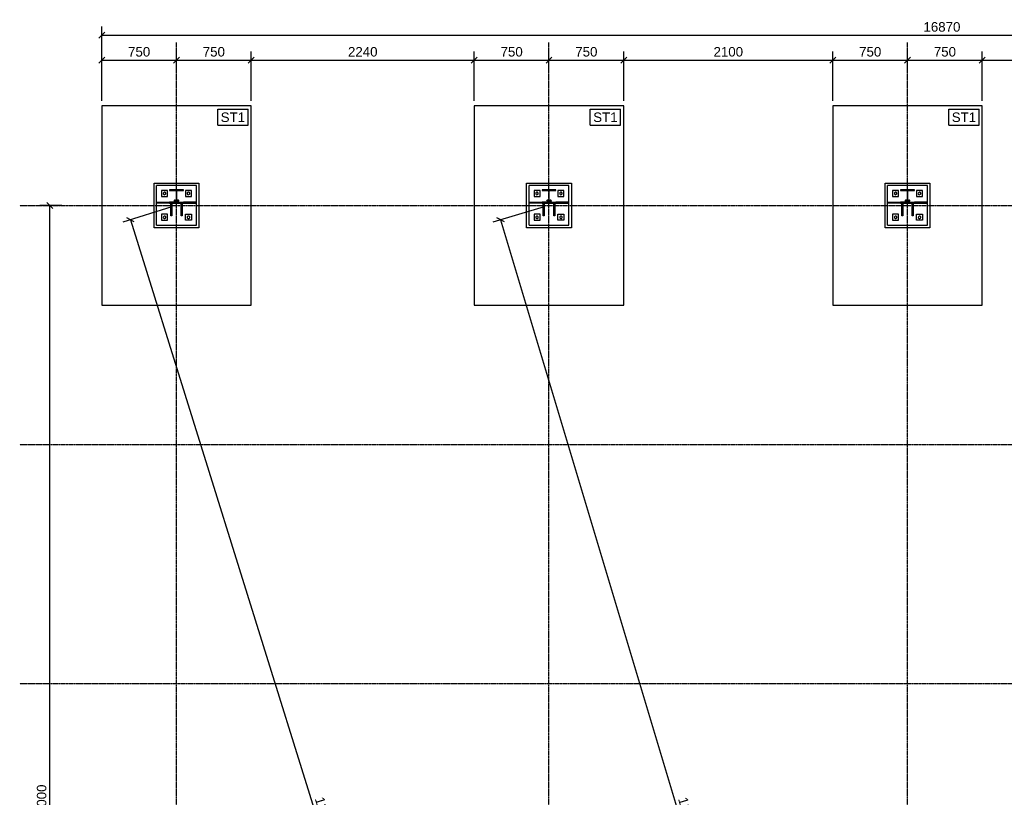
# Model space of a CAD drawing. Header units: millimetres. Extents: x -288865 to 11255, y 102926 to 380857.
# Tile 63 of 142: x -164342 to -154457, y 252815 to 260623. Entities that reach past the tile are written whole.
import ezdxf

# ---------------------------------------------------------------- set-up
doc = ezdxf.new("R2010")
doc.units = ezdxf.units.MM
doc.header["$MEASUREMENT"] = 0
doc.set_wipeout_variables(frame=1)
doc.linetypes.add('DXK_LINE_DOT3', pattern=[5.9187, 2.979, -0.9799, 0.9799, -0.9799])
for name, color, linetype in [('TS_INNE_OBIEKTY', 7, 'Continuous'), ('TS_LINIE_WIDOCZNE', 7, 'Continuous'), ('TS_OPISY', 7, 'Continuous'), ('TS_OPISY_LINIE', 7, 'Continuous'), ('TS_OPISY_RAMKA', 7, 'Continuous'), ('TS_WYMIARY', 7, 'Continuous'), ('TS_WYMIARY_TEKST', 7, 'Continuous'), ('TS_WYPELNIENIE', 7, 'Continuous')]:
    doc.layers.add(name, color=color, linetype=linetype)
doc.styles.add('ARIAL', font='arial.ttf')

# ---------------------------------------------------------------- blocks, each defined once
blk = doc.blocks.new('Part-66210877-1392 - 1303')
at = {"layer": 'TS_WYPELNIENIE', "linetype": 'Continuous'}
h = blk.add_hatch(dxfattribs=at)
h.set_pattern_fill('', color=256, scale=10, style=0, pattern_type=0)
h.set_pattern_definition([(45, (5670, 13157.335), (-22.4506, 22.4506), [])])
h.paths.add_polyline_path([(5810, 13157.3), (5670, 13157.3), (5670, 13148.8), (5737.2, 13148.8), (5737.2, 13032.8), (5670, 13032.8), (5670, 13024.3), (5810, 13024.3), (5810, 13032.8), (5742.8, 13032.8), (5742.8, 13148.8), (5810, 13148.8)])
at = {"layer": 'TS_INNE_OBIEKTY', "color": 253, "linetype": 'Continuous'}
for p, q in [((5810, 13157.3), (5670, 13157.3)), ((5670, 13157.3), (5670, 13148.8)), ((5670, 13148.8), (5737.2, 13148.8)), ((5737.2, 13148.8), (5737.2, 13032.8)), ((5742.8, 13032.8), (5742.8, 13148.8)), ((5742.8, 13148.8), (5810, 13148.8)), ((5810, 13148.8), (5810, 13157.3)), ((5737.2, 13032.8), (5670, 13032.8)), ((5670, 13032.8), (5670, 13024.3)), ((5670, 13024.3), (5810, 13024.3)), ((5742.8, 13032.8), (5810, 13032.8)), ((5810, 13024.3), (5810, 13032.8))]:
    blk.add_line(p, q, dxfattribs=at)
blk = doc.blocks.new('Part-66210877-1328 - 1303')
at = {"layer": 'TS_WYPELNIENIE', "linetype": 'Continuous'}
h = blk.add_hatch(dxfattribs=at)
h.set_pattern_fill('', color=256, scale=10, style=0, pattern_type=0)
h.set_pattern_definition([(45, (9270, 13157.335), (-22.4506, 22.4506), [])])
h.paths.add_polyline_path([(9410, 13157.3), (9270, 13157.3), (9270, 13148.8), (9337.2, 13148.8), (9337.2, 13032.8), (9270, 13032.8), (9270, 13024.3), (9410, 13024.3), (9410, 13032.8), (9342.8, 13032.8), (9342.8, 13148.8), (9410, 13148.8)])
at = {"layer": 'TS_INNE_OBIEKTY', "color": 253, "linetype": 'Continuous'}
for p, q in [((9410, 13157.3), (9270, 13157.3)), ((9270, 13157.3), (9270, 13148.8)), ((9270, 13148.8), (9337.2, 13148.8)), ((9337.2, 13148.8), (9337.2, 13032.8)), ((9342.8, 13032.8), (9342.8, 13148.8)), ((9342.8, 13148.8), (9410, 13148.8)), ((9410, 13148.8), (9410, 13157.3)), ((9337.2, 13032.8), (9270, 13032.8)), ((9270, 13032.8), (9270, 13024.3)), ((9270, 13024.3), (9410, 13024.3)), ((9342.8, 13032.8), (9410, 13032.8)), ((9410, 13024.3), (9410, 13032.8))]:
    blk.add_line(p, q, dxfattribs=at)
blk = doc.blocks.new('Part-66210877-1397 - 1303')
at = {"layer": 'TS_LINIE_WIDOCZNE', "color": 253, "linetype": 'Continuous'}
for p, q in [((5650, 13150.68), (5590, 13150.68)), ((5590, 13150.68), (5590, 13090.68)), ((5650, 13090.68), (5650, 13150.68)), ((5590, 13090.68), (5650, 13090.68))]:
    blk.add_line(p, q, dxfattribs=at)
blk = doc.blocks.new('Part-66210877-1398 - 1303')
at = {"layer": 'TS_LINIE_WIDOCZNE', "color": 253, "linetype": 'Continuous'}
for p, q in [((5650, 12910.68), (5590, 12910.68)), ((5590, 12910.68), (5590, 12850.68)), ((5650, 12850.68), (5650, 12910.68)), ((5590, 12850.68), (5650, 12850.68))]:
    blk.add_line(p, q, dxfattribs=at)
blk = doc.blocks.new('Part-66210877-1399 - 1303')
at = {"layer": 'TS_LINIE_WIDOCZNE', "color": 253, "linetype": 'Continuous'}
for p, q in [((5830, 12850.68), (5830, 12910.68)), ((5830, 12910.68), (5890, 12910.68)), ((5890, 12910.68), (5890, 12850.68)), ((5890, 12850.68), (5830, 12850.68))]:
    blk.add_line(p, q, dxfattribs=at)
blk = doc.blocks.new('Part-66210877-1400 - 1303')
at = {"layer": 'TS_LINIE_WIDOCZNE', "color": 253, "linetype": 'Continuous'}
for p, q in [((5830, 13150.68), (5830, 13090.68)), ((5890, 13150.68), (5830, 13150.68)), ((5890, 13090.68), (5890, 13150.68)), ((5830, 13090.68), (5890, 13090.68))]:
    blk.add_line(p, q, dxfattribs=at)
blk = doc.blocks.new('Part-66210877-1346 - 1303')
at = {"layer": 'TS_WYPELNIENIE', "linetype": 'Continuous'}
h = blk.add_hatch(dxfattribs=at)
h.set_pattern_fill('', color=256, scale=10, style=0, pattern_type=0)
h.set_pattern_definition([(45, (9410, 13032.835), (-22.451, 22.451), [])])
h.paths.add_polyline_path([(9540, 13032.8), (9410, 13032.8), (9410, 13022.8), (9540, 13022.8)])
at = {"layer": 'TS_INNE_OBIEKTY', "color": 253, "linetype": 'Continuous'}
for p, q in [((9540, 13032.8), (9410, 13032.8)), ((9410, 13032.8), (9410, 13022.8)), ((9410, 13022.8), (9540, 13022.8)), ((9540, 13022.8), (9540, 13032.8))]:
    blk.add_line(p, q, dxfattribs=at)
blk = doc.blocks.new('Part-66210877-1347 - 1303')
at = {"layer": 'TS_WYPELNIENIE', "linetype": 'Continuous'}
h = blk.add_hatch(dxfattribs=at)
h.set_pattern_fill('', color=256, scale=10, style=0, pattern_type=0)
h.set_pattern_definition([(45, (9140.005, 13032.835), (-22.451, 22.451), [])])
h.paths.add_polyline_path([(9270, 13032.8), (9140, 13032.8), (9140, 13022.8), (9270, 13022.8)])
at = {"layer": 'TS_INNE_OBIEKTY', "color": 253, "linetype": 'Continuous'}
for p, q in [((9140, 13032.8), (9270, 13032.8)), ((9140, 13022.8), (9140, 13032.8)), ((9270, 13022.8), (9140, 13022.8)), ((9270, 13032.8), (9270, 13022.8))]:
    blk.add_line(p, q, dxfattribs=at)
blk = doc.blocks.new('Part-66210877-1348 - 1303')
at = {"layer": 'TS_WYPELNIENIE', "linetype": 'Continuous'}
h = blk.add_hatch(dxfattribs=at)
h.set_pattern_fill('', color=256, scale=10, style=0, pattern_type=0)
h.set_pattern_definition([(45, (9387.5, 13024.335), (-22.451, 22.451), [])])
h.paths.add_polyline_path([(9397.5, 13024.3), (9387.5, 13024.3), (9387.5, 12894.3), (9397.5, 12894.3)])
at = {"layer": 'TS_INNE_OBIEKTY', "color": 253, "linetype": 'Continuous'}
for p, q in [((9387.5, 12894.3), (9387.5, 13024.3)), ((9387.5, 13024.3), (9397.5, 13024.3)), ((9397.5, 13024.3), (9397.5, 12894.3)), ((9397.5, 12894.3), (9387.5, 12894.3))]:
    blk.add_line(p, q, dxfattribs=at)
blk = doc.blocks.new('Part-66210877-1349 - 1303')
at = {"layer": 'TS_WYPELNIENIE', "linetype": 'Continuous'}
h = blk.add_hatch(dxfattribs=at)
h.set_pattern_fill('', color=256, scale=10, style=0, pattern_type=0)
h.set_pattern_definition([(45, (9282.5, 13024.335), (-22.451, 22.451), [])])
h.paths.add_polyline_path([(9292.5, 13024.3), (9282.5, 13024.3), (9282.5, 12894.3), (9292.5, 12894.3)])
at = {"layer": 'TS_INNE_OBIEKTY', "color": 253, "linetype": 'Continuous'}
for p, q in [((9282.5, 12894.3), (9282.5, 13024.3)), ((9282.5, 13024.3), (9292.5, 13024.3)), ((9292.5, 13024.3), (9292.5, 12894.3)), ((9292.5, 12894.3), (9282.5, 12894.3))]:
    blk.add_line(p, q, dxfattribs=at)
blk = doc.blocks.new('Part-66210877-1350 - 1303')
at = {"layer": 'TS_WYPELNIENIE', "linetype": 'Continuous'}
h = blk.add_hatch(dxfattribs=at)
h.set_pattern_fill('', color=256, scale=10, style=0, pattern_type=0)
h.set_pattern_definition([(45, (1800.005, 13032.835), (-22.451, 22.451), [])])
h.paths.add_polyline_path([(1930, 13032.8), (1800, 13032.8), (1800, 13022.8), (1930, 13022.8)])
at = {"layer": 'TS_INNE_OBIEKTY', "color": 253, "linetype": 'Continuous'}
for p, q in [((1800, 13032.8), (1930, 13032.8)), ((1800, 13022.8), (1800, 13032.8)), ((1930, 13022.8), (1800, 13022.8)), ((1930, 13032.8), (1930, 13022.8))]:
    blk.add_line(p, q, dxfattribs=at)
blk = doc.blocks.new('Part-66210877-1351 - 1303')
at = {"layer": 'TS_WYPELNIENIE', "linetype": 'Continuous'}
h = blk.add_hatch(dxfattribs=at)
h.set_pattern_fill('', color=256, scale=10, style=0, pattern_type=0)
h.set_pattern_definition([(45, (2047.5, 13024.335), (-22.451, 22.451), [])])
h.paths.add_polyline_path([(2057.5, 13024.3), (2047.5, 13024.3), (2047.5, 12894.3), (2057.5, 12894.3)])
at = {"layer": 'TS_INNE_OBIEKTY', "color": 253, "linetype": 'Continuous'}
for p, q in [((2047.5, 12894.3), (2047.5, 13024.3)), ((2047.5, 13024.3), (2057.5, 13024.3)), ((2057.5, 13024.3), (2057.5, 12894.3)), ((2057.5, 12894.3), (2047.5, 12894.3))]:
    blk.add_line(p, q, dxfattribs=at)
blk = doc.blocks.new('Part-66210877-1352 - 1303')
at = {"layer": 'TS_WYPELNIENIE', "linetype": 'Continuous'}
h = blk.add_hatch(dxfattribs=at)
h.set_pattern_fill('', color=256, scale=10, style=0, pattern_type=0)
h.set_pattern_definition([(45, (1942.5, 13024.335), (-22.451, 22.451), [])])
h.paths.add_polyline_path([(1952.5, 13024.3), (1942.5, 13024.3), (1942.5, 12894.3), (1952.5, 12894.3)])
at = {"layer": 'TS_INNE_OBIEKTY', "color": 253, "linetype": 'Continuous'}
for p, q in [((1942.5, 12894.3), (1942.5, 13024.3)), ((1942.5, 13024.3), (1952.5, 13024.3)), ((1952.5, 13024.3), (1952.5, 12894.3)), ((1952.5, 12894.3), (1942.5, 12894.3))]:
    blk.add_line(p, q, dxfattribs=at)
blk = doc.blocks.new('Part-66210877-1355 - 1303')
at = {"layer": 'TS_LINIE_WIDOCZNE', "color": 253, "linetype": 'Continuous'}
for p, q in [((9540, 13200.7), (9140, 13200.7)), ((9140, 13032.8), (9140, 13200.7)), ((9540, 13032.8), (9540, 13200.7)), ((9140, 12800.7), (9140, 13022.8)), ((9540, 12800.7), (9540, 13022.8)), ((9140, 12800.7), (9540, 12800.7))]:
    blk.add_line(p, q, dxfattribs=at)
for centre, start, end in [((9324.2, 13045.8), 150, 330), ((9324.2, 13045.8), 330, 150), ((9355.8, 13045.8), 150, 330), ((9355.8, 13045.8), 330, 150)]:
    blk.add_arc(centre, 8, start, end, dxfattribs=at)
blk = doc.blocks.new('Part-66210877-1356 - 1303')
at = {"layer": 'TS_LINIE_WIDOCZNE', "color": 253, "linetype": 'Continuous'}
for p, q in [((2200, 13200.7), (1800, 13200.7)), ((1800, 13032.8), (1800, 13200.7)), ((2200, 13032.8), (2200, 13200.7)), ((1800, 12800.7), (1800, 13022.8)), ((2200, 12800.7), (2200, 13022.8)), ((1800, 12800.7), (2200, 12800.7))]:
    blk.add_line(p, q, dxfattribs=at)
for centre, start, end in [((1984.2, 13045.8), 150, 330), ((1984.2, 13045.8), 330, 150), ((2015.8, 13045.8), 150, 330), ((2015.8, 13045.8), 330, 150)]:
    blk.add_arc(centre, 8, start, end, dxfattribs=at)
blk = doc.blocks.new('Part-66210877-1357 - 1303')
at = {"layer": 'TS_WYPELNIENIE', "linetype": 'Continuous'}
h = blk.add_hatch(dxfattribs=at)
h.set_pattern_fill('', color=256, scale=10, style=0, pattern_type=0)
h.set_pattern_definition([(45, (2070, 13032.835), (-22.451, 22.451), [])])
h.paths.add_polyline_path([(2200, 13032.8), (2070, 13032.8), (2070, 13022.8), (2200, 13022.8)])
at = {"layer": 'TS_INNE_OBIEKTY', "color": 253, "linetype": 'Continuous'}
for p, q in [((2200, 13032.8), (2070, 13032.8)), ((2070, 13032.8), (2070, 13022.8)), ((2070, 13022.8), (2200, 13022.8)), ((2200, 13022.8), (2200, 13032.8))]:
    blk.add_line(p, q, dxfattribs=at)
blk = doc.blocks.new('Bolt-66210877-1577 - 1303')
at = {"layer": 'TS_INNE_OBIEKTY', "color": 1, "linetype": 'Continuous'}
for start, end in [(18, 198), (18, 198), (198, 18), (198, 18)]:
    blk.add_arc((5860, 12880.68), 13, start, end, dxfattribs=at)
blk = doc.blocks.new('Part-66210877-1369 - 1303')
at = {"layer": 'TS_LINIE_WIDOCZNE', "color": 253, "linetype": 'Continuous'}
for p, q in [((9250, 12910.68), (9190, 12910.68)), ((9190, 12910.68), (9190, 12850.68)), ((9250, 12850.68), (9250, 12910.68)), ((9190, 12850.68), (9250, 12850.68))]:
    blk.add_line(p, q, dxfattribs=at)
blk = doc.blocks.new('Part-66210877-1370 - 1303')
at = {"layer": 'TS_LINIE_WIDOCZNE', "color": 253, "linetype": 'Continuous'}
for p, q in [((9430, 12850.68), (9430, 12910.68)), ((9430, 12910.68), (9490, 12910.68)), ((9490, 12910.68), (9490, 12850.68)), ((9490, 12850.68), (9430, 12850.68))]:
    blk.add_line(p, q, dxfattribs=at)
blk = doc.blocks.new('Part-66210877-1371 - 1303')
at = {"layer": 'TS_LINIE_WIDOCZNE', "color": 253, "linetype": 'Continuous'}
for p, q in [((9430, 13150.68), (9430, 13090.68)), ((9490, 13150.68), (9430, 13150.68)), ((9490, 13090.68), (9490, 13150.68)), ((9430, 13090.68), (9490, 13090.68))]:
    blk.add_line(p, q, dxfattribs=at)
blk = doc.blocks.new('Part-66210877-1373 - 1303')
at = {"layer": 'TS_LINIE_WIDOCZNE', "color": 253, "linetype": 'Continuous'}
for p, q in [((9190, 13150.68), (9190, 13090.68)), ((9250, 13150.68), (9190, 13150.68)), ((9250, 13090.68), (9250, 13150.68)), ((9190, 13090.68), (9250, 13090.68))]:
    blk.add_line(p, q, dxfattribs=at)
blk = doc.blocks.new('Part-66210877-1383 - 1303')
at = {"layer": 'TS_LINIE_WIDOCZNE', "color": 1, "linetype": 'Continuous'}
for p, q in [((9115, 12775), (9115, 13225)), ((9115, 13225), (9565, 13225)), ((9565, 13225), (9565, 12775)), ((9565, 12775), (9115, 12775))]:
    blk.add_line(p, q, dxfattribs=at)
blk = doc.blocks.new('Part-66210877-1384 - 1303')
at = {"layer": 'TS_LINIE_WIDOCZNE', "color": 1, "linetype": 'Continuous'}
for p, q in [((10090, 14000), (8590, 14000)), ((8590, 14000), (8590, 12000)), ((10090, 12000), (10090, 14000)), ((8590, 12000), (10090, 12000))]:
    blk.add_line(p, q, dxfattribs=at)
blk = doc.blocks.new('GridLine-66210877-1688 - 1303')
at = {"layer": 'TS_INNE_OBIEKTY', "color": 4, "linetype": 'DXK_LINE_DOT3'}
blk.add_line((425.7, 13000), (18976.5, 13000), dxfattribs=at)
blk = doc.blocks.new('Part-66210877-1385 - 1303')
at = {"layer": 'TS_LINIE_WIDOCZNE', "color": 1, "linetype": 'Continuous'}
for p, q in [((5515, 12775), (5515, 13225)), ((5515, 13225), (5965, 13225)), ((5965, 13225), (5965, 12775)), ((5965, 12775), (5515, 12775))]:
    blk.add_line(p, q, dxfattribs=at)
blk = doc.blocks.new('Part-66210877-1386 - 1303')
at = {"layer": 'TS_LINIE_WIDOCZNE', "color": 1, "linetype": 'Continuous'}
for p, q in [((6490, 14000), (4990, 14000)), ((4990, 14000), (4990, 12000)), ((6490, 12000), (6490, 14000)), ((4990, 12000), (6490, 12000))]:
    blk.add_line(p, q, dxfattribs=at)
blk = doc.blocks.new('Part-66210877-1387 - 1303')
at = {"layer": 'TS_LINIE_WIDOCZNE', "color": 1, "linetype": 'Continuous'}
for p, q in [((1775, 12775), (1775, 13225)), ((1775, 13225), (2225, 13225)), ((2225, 13225), (2225, 12775)), ((2225, 12775), (1775, 12775))]:
    blk.add_line(p, q, dxfattribs=at)
blk = doc.blocks.new('Part-66210877-1388 - 1303')
at = {"layer": 'TS_LINIE_WIDOCZNE', "color": 1, "linetype": 'Continuous'}
for p, q in [((2750, 14000), (1250, 14000)), ((1250, 14000), (1250, 12000)), ((2750, 12000), (2750, 14000)), ((1250, 12000), (2750, 12000))]:
    blk.add_line(p, q, dxfattribs=at)
blk = doc.blocks.new('Part-66210877-1424 - 1303')
at = {"layer": 'TS_WYPELNIENIE', "linetype": 'Continuous'}
h = blk.add_hatch(dxfattribs=at)
h.set_pattern_fill('', color=256, scale=10, style=0, pattern_type=0)
h.set_pattern_definition([(45, (5787.5, 13024.335), (-22.451, 22.451), [])])
h.paths.add_polyline_path([(5797.5, 13024.3), (5787.5, 13024.3), (5787.5, 12894.3), (5797.5, 12894.3)])
at = {"layer": 'TS_INNE_OBIEKTY', "color": 253, "linetype": 'Continuous'}
for p, q in [((5787.5, 12894.3), (5787.5, 13024.3)), ((5787.5, 13024.3), (5797.5, 13024.3)), ((5797.5, 13024.3), (5797.5, 12894.3)), ((5797.5, 12894.3), (5787.5, 12894.3))]:
    blk.add_line(p, q, dxfattribs=at)
blk = doc.blocks.new('Part-66210877-1425 - 1303')
at = {"layer": 'TS_WYPELNIENIE', "linetype": 'Continuous'}
h = blk.add_hatch(dxfattribs=at)
h.set_pattern_fill('', color=256, scale=10, style=0, pattern_type=0)
h.set_pattern_definition([(45, (5682.5, 13024.335), (-22.451, 22.451), [])])
h.paths.add_polyline_path([(5692.5, 13024.3), (5682.5, 13024.3), (5682.5, 12894.3), (5692.5, 12894.3)])
at = {"layer": 'TS_INNE_OBIEKTY', "color": 253, "linetype": 'Continuous'}
for p, q in [((5682.5, 12894.3), (5682.5, 13024.3)), ((5682.5, 13024.3), (5692.5, 13024.3)), ((5692.5, 13024.3), (5692.5, 12894.3)), ((5692.5, 12894.3), (5682.5, 12894.3))]:
    blk.add_line(p, q, dxfattribs=at)
blk = doc.blocks.new('Part-66210877-1429 - 1303')
at = {"layer": 'TS_LINIE_WIDOCZNE', "color": 253, "linetype": 'Continuous'}
for p, q in [((5940, 13200.7), (5540, 13200.7)), ((5540, 13032.3), (5540, 13200.7)), ((5940, 13032.8), (5940, 13200.7)), ((5540, 12800.7), (5540, 13022.3)), ((5940, 12800.7), (5940, 13022.8)), ((5540, 12800.7), (5940, 12800.7))]:
    blk.add_line(p, q, dxfattribs=at)
for centre, start, end in [((5724.3, 13045.8), 150, 330), ((5724.3, 13045.8), 330, 150), ((5755.8, 13045.8), 150, 330), ((5755.8, 13045.8), 330, 150)]:
    blk.add_arc(centre, 8, start, end, dxfattribs=at)
blk = doc.blocks.new('Part-66210877-1435 - 1303')
at = {"layer": 'TS_WYPELNIENIE', "linetype": 'Continuous'}
h = blk.add_hatch(dxfattribs=at)
h.set_pattern_fill('', color=256, scale=10, style=0, pattern_type=0)
h.set_pattern_definition([(45, (5540.005, 13032.27), (-22.451, 22.451), [])])
h.paths.add_polyline_path([(5670, 13032.3), (5540, 13032.3), (5540, 13022.3), (5670, 13022.3)])
at = {"layer": 'TS_INNE_OBIEKTY', "color": 253, "linetype": 'Continuous'}
for p, q in [((5540, 13032.3), (5670, 13032.3)), ((5540, 13022.3), (5540, 13032.3)), ((5670, 13022.3), (5540, 13022.3)), ((5670, 13032.3), (5670, 13022.3))]:
    blk.add_line(p, q, dxfattribs=at)
blk = doc.blocks.new('Part-66210877-1459 - 1303')
at = {"layer": 'TS_LINIE_WIDOCZNE', "color": 253, "linetype": 'Continuous'}
for p, q in [((1910, 13150.68), (1850, 13150.68)), ((1850, 13150.68), (1850, 13090.68)), ((1910, 13090.68), (1910, 13150.68)), ((1850, 13090.68), (1910, 13090.68))]:
    blk.add_line(p, q, dxfattribs=at)
blk = doc.blocks.new('Part-66210877-1460 - 1303')
at = {"layer": 'TS_LINIE_WIDOCZNE', "color": 253, "linetype": 'Continuous'}
for p, q in [((1910, 12910.68), (1850, 12910.68)), ((1850, 12910.68), (1850, 12850.68)), ((1910, 12850.68), (1910, 12910.68)), ((1850, 12850.68), (1910, 12850.68))]:
    blk.add_line(p, q, dxfattribs=at)
blk = doc.blocks.new('Part-66210877-1461 - 1303')
at = {"layer": 'TS_LINIE_WIDOCZNE', "color": 253, "linetype": 'Continuous'}
for p, q in [((2090, 12850.68), (2090, 12910.68)), ((2090, 12910.68), (2150, 12910.68)), ((2150, 12910.68), (2150, 12850.68)), ((2150, 12850.68), (2090, 12850.68))]:
    blk.add_line(p, q, dxfattribs=at)
blk = doc.blocks.new('Bolt-66210877-1579 - 1303')
at = {"layer": 'TS_INNE_OBIEKTY', "color": 1, "linetype": 'Continuous'}
for start, end in [(18, 198), (18, 198), (198, 18), (198, 18)]:
    blk.add_arc((2120, 13120.68), 13, start, end, dxfattribs=at)
blk = doc.blocks.new('Part-66210877-1462 - 1303')
at = {"layer": 'TS_LINIE_WIDOCZNE', "color": 253, "linetype": 'Continuous'}
for p, q in [((2090, 13150.68), (2090, 13090.68)), ((2150, 13150.68), (2090, 13150.68)), ((2150, 13090.68), (2150, 13150.68)), ((2090, 13090.68), (2150, 13090.68))]:
    blk.add_line(p, q, dxfattribs=at)
blk = doc.blocks.new('Part-66210877-1483 - 1303')
at = {"layer": 'TS_WYPELNIENIE', "linetype": 'Continuous'}
h = blk.add_hatch(dxfattribs=at)
h.set_pattern_fill('', color=256, scale=10, style=0, pattern_type=0)
h.set_pattern_definition([(45, (5810, 13032.835), (-22.451, 22.451), [])])
h.paths.add_polyline_path([(5940, 13032.8), (5810, 13032.8), (5810, 13022.8), (5940, 13022.8)])
at = {"layer": 'TS_INNE_OBIEKTY', "color": 253, "linetype": 'Continuous'}
for p, q in [((5940, 13032.8), (5810, 13032.8)), ((5810, 13032.8), (5810, 13022.8)), ((5810, 13022.8), (5940, 13022.8)), ((5940, 13022.8), (5940, 13032.8))]:
    blk.add_line(p, q, dxfattribs=at)
blk = doc.blocks.new('Part-66210877-1495 - 1303')
at = {"layer": 'TS_WYPELNIENIE', "linetype": 'Continuous'}
h = blk.add_hatch(dxfattribs=at)
h.set_pattern_fill('', color=256, scale=10, style=0, pattern_type=0)
h.set_pattern_definition([(45, (1930, 13157.335), (-22.4506, 22.4506), [])])
h.paths.add_polyline_path([(2070, 13157.3), (1930, 13157.3), (1930, 13148.8), (1997.2, 13148.8), (1997.2, 13032.8), (1930, 13032.8), (1930, 13024.3), (2070, 13024.3), (2070, 13032.8), (2002.8, 13032.8), (2002.8, 13148.8), (2070, 13148.8)])
at = {"layer": 'TS_INNE_OBIEKTY', "color": 253, "linetype": 'Continuous'}
for p, q in [((2070, 13157.3), (1930, 13157.3)), ((1930, 13157.3), (1930, 13148.8)), ((1930, 13148.8), (1997.2, 13148.8)), ((1997.2, 13148.8), (1997.2, 13032.8)), ((2002.8, 13032.8), (2002.8, 13148.8)), ((2002.8, 13148.8), (2070, 13148.8)), ((2070, 13148.8), (2070, 13157.3)), ((1997.2, 13032.8), (1930, 13032.8)), ((1930, 13032.8), (1930, 13024.3)), ((1930, 13024.3), (2070, 13024.3)), ((2002.8, 13032.8), (2070, 13032.8)), ((2070, 13024.3), (2070, 13032.8))]:
    blk.add_line(p, q, dxfattribs=at)
blk = doc.blocks.new('Bolt-66210877-1571 - 1303')
at = {"layer": 'TS_INNE_OBIEKTY', "color": 1, "linetype": 'Continuous'}
for start, end in [(18, 198), (18, 198), (198, 18), (198, 18)]:
    blk.add_arc((9460, 13120.68), 13, start, end, dxfattribs=at)
blk = doc.blocks.new('Bolt-66210877-1572 - 1303')
at = {"layer": 'TS_INNE_OBIEKTY', "color": 1, "linetype": 'Continuous'}
for start, end in [(18, 198), (18, 198), (198, 18), (198, 18)]:
    blk.add_arc((9220, 12880.68), 13, start, end, dxfattribs=at)
blk = doc.blocks.new('Bolt-66210877-1573 - 1303')
at = {"layer": 'TS_INNE_OBIEKTY', "color": 1, "linetype": 'Continuous'}
for start, end in [(18, 198), (18, 198), (198, 18), (198, 18)]:
    blk.add_arc((9460, 12880.68), 13, start, end, dxfattribs=at)
blk = doc.blocks.new('Bolt-66210877-1574 - 1303')
at = {"layer": 'TS_INNE_OBIEKTY', "color": 1, "linetype": 'Continuous'}
for start, end in [(18, 198), (18, 198), (198, 18), (198, 18)]:
    blk.add_arc((5620, 13120.68), 13, start, end, dxfattribs=at)
blk = doc.blocks.new('Bolt-66210877-1575 - 1303')
at = {"layer": 'TS_INNE_OBIEKTY', "color": 1, "linetype": 'Continuous'}
for start, end in [(18, 198), (18, 198), (198, 18), (198, 18)]:
    blk.add_arc((5860, 13120.68), 13, start, end, dxfattribs=at)
blk = doc.blocks.new('Bolt-66210877-1576 - 1303')
at = {"layer": 'TS_INNE_OBIEKTY', "color": 1, "linetype": 'Continuous'}
for start, end in [(18, 198), (18, 198), (198, 18), (198, 18)]:
    blk.add_arc((5620, 12880.68), 13, start, end, dxfattribs=at)
blk = doc.blocks.new('Bolt-66210877-1578 - 1303')
at = {"layer": 'TS_INNE_OBIEKTY', "color": 1, "linetype": 'Continuous'}
for start, end in [(18, 198), (18, 198), (198, 18), (198, 18)]:
    blk.add_arc((1880, 13120.68), 13, start, end, dxfattribs=at)
blk = doc.blocks.new('Bolt-66210877-1580 - 1303')
at = {"layer": 'TS_INNE_OBIEKTY', "color": 1, "linetype": 'Continuous'}
for start, end in [(18, 198), (18, 198), (198, 18), (198, 18)]:
    blk.add_arc((1880, 12880.68), 13, start, end, dxfattribs=at)
blk = doc.blocks.new('Bolt-66210877-1581 - 1303')
at = {"layer": 'TS_INNE_OBIEKTY', "color": 1, "linetype": 'Continuous'}
for start, end in [(18, 198), (18, 198), (198, 18), (198, 18)]:
    blk.add_arc((2120, 12880.68), 13, start, end, dxfattribs=at)
blk = doc.blocks.new('Bolt-66210877-1582 - 1303')
at = {"layer": 'TS_INNE_OBIEKTY', "color": 1, "linetype": 'Continuous'}
for start, end in [(18, 198), (18, 198), (198, 18), (198, 18)]:
    blk.add_arc((9220, 13120.68), 13, start, end, dxfattribs=at)
blk = doc.blocks.new('GridLine-66210877-1678 - 1303')
at = {"layer": 'TS_INNE_OBIEKTY', "color": 4, "linetype": 'DXK_LINE_DOT3'}
blk.add_line((2000, -500), (2000, 14634.8), dxfattribs=at)
at = {"layer": 'TS_INNE_OBIEKTY', "color": 4, "linetype": 'Continuous'}
for p, q in [((1808.6, -500), (2191.4, -500)), ((1808.6, -750), (2191.4, -750))]:
    blk.add_line(p, q, dxfattribs=at)
for centre, start, end in [((1808.6, -625), 90, 270), ((2191.4, -625), 270, 90)]:
    blk.add_arc(centre, 125, start, end, dxfattribs=at)
at = {"layer": 'TS_INNE_OBIEKTY', "color": 2, "linetype": 'Continuous', "style": 'ARIAL'}
blk.add_text('1', height=143.3, dxfattribs=at).set_placement((1858.6, -700))
blk = doc.blocks.new('GridLine-66210877-1679 - 1303')
at = {"layer": 'TS_INNE_OBIEKTY', "color": 4, "linetype": 'DXK_LINE_DOT3'}
blk.add_line((5740, -500), (5740, 14634.8), dxfattribs=at)
at = {"layer": 'TS_INNE_OBIEKTY', "color": 4, "linetype": 'Continuous'}
for p, q in [((5567.8, -500), (5912.2, -500)), ((5567.8, -750), (5912.2, -750))]:
    blk.add_line(p, q, dxfattribs=at)
for centre, start, end in [((5567.8, -625), 90, 270), ((5912.2, -625), 270, 90)]:
    blk.add_arc(centre, 125, start, end, dxfattribs=at)
at = {"layer": 'TS_INNE_OBIEKTY', "color": 2, "linetype": 'Continuous', "style": 'ARIAL'}
blk.add_text('2', height=143.3, dxfattribs=at).set_placement((5617.8, -700))
blk = doc.blocks.new('GridLine-66210877-1680 - 1303')
at = {"layer": 'TS_INNE_OBIEKTY', "color": 4, "linetype": 'DXK_LINE_DOT3'}
blk.add_line((9340, -500), (9340, 14634.8), dxfattribs=at)
at = {"layer": 'TS_INNE_OBIEKTY', "color": 4, "linetype": 'Continuous'}
for p, q in [((9167.8, -500), (9512.2, -500)), ((9167.8, -750), (9512.2, -750))]:
    blk.add_line(p, q, dxfattribs=at)
for centre, start, end in [((9167.8, -625), 90, 270), ((9512.2, -625), 270, 90)]:
    blk.add_arc(centre, 125, start, end, dxfattribs=at)
at = {"layer": 'TS_INNE_OBIEKTY', "color": 2, "linetype": 'Continuous', "style": 'ARIAL'}
blk.add_text('3', height=143.3, dxfattribs=at).set_placement((9217.8, -700))
blk = doc.blocks.new('GridLine-66210877-1686 - 1303')
at = {"layer": 'TS_INNE_OBIEKTY', "color": 4, "linetype": 'DXK_LINE_DOT3'}
blk.add_line((425.7, 8200), (18976.5, 8200), dxfattribs=at)
blk = doc.blocks.new('GridLine-66210877-1687 - 1303')
at = {"layer": 'TS_INNE_OBIEKTY', "color": 4, "linetype": 'DXK_LINE_DOT3'}
blk.add_line((425.7, 10600), (18976.5, 10600), dxfattribs=at)
blk = doc.blocks.new('StraightDimension-66210877-2857 - 1303')
at = {"layer": 'TS_WYMIARY', "color": 174, "linetype": 'Continuous'}
for p, q in [((1952.3, 12985.1), (1462.8, 12832.6)), ((1576.7, 12836.7), (1501.6, 12876.1)), ((1539.2, 12856.4), (5279.2, 856.4)), ((5692.3, 985.1), (5202.8, 832.6)), ((5241.6, 876.1), (5316.7, 836.7))]:
    blk.add_line(p, q, dxfattribs=at)
at = {"color": 0}
blk.add_wipeout([(3484.6, 6664.8), (3618.2, 6706.5), (3496.1, 7098.5), (3362.4, 7056.8)], dxfattribs=at).dxf.layer = 'TS_WYMIARY'
at = {"layer": 'TS_WYMIARY_TEKST', "color": 96, "style": 'ARIAL'}
blk.add_text('12569', height=95.51, rotation=-72.69116, dxfattribs=at).set_placement((3387.4, 7043.7))
blk = doc.blocks.new('StraightDimension-66210877-2850 - 1303')
at = {"layer": 'TS_WYMIARY', "color": 174, "linetype": 'Continuous'}
for p, q in [((2750, 14050.7), (2750, 14544.8)), ((4990, 14050.7), (4990, 14544.8)), ((2780, 14489.8), (2720, 14429.8)), ((2750, 14459.8), (4990, 14459.8)), ((4960, 14429.8), (5020, 14489.8))]:
    blk.add_line(p, q, dxfattribs=at)
at = {"color": 0}
blk.add_wipeout([(4038.2, 14474.8), (4038.2, 14614.8), (3701.8, 14614.8), (3701.8, 14474.8)], dxfattribs=at).dxf.layer = 'TS_WYMIARY'
at = {"layer": 'TS_WYMIARY_TEKST', "color": 96, "style": 'ARIAL'}
blk.add_text('2240', height=95.51, dxfattribs=at).set_placement((3721.8, 14494.8))
blk = doc.blocks.new('StraightDimension-66210877-2846 - 1303')
at = {"layer": 'TS_WYMIARY', "color": 174, "linetype": 'Continuous'}
for p, q in [((8590, 14050.7), (8590, 14544.8)), ((9340, 14339.8), (9340, 14559.8)), ((8620, 14489.8), (8560, 14429.8)), ((8590, 14459.8), (9340, 14459.8)), ((9310, 14429.8), (9370, 14489.8))]:
    blk.add_line(p, q, dxfattribs=at)
at = {"color": 0}
blk.add_wipeout([(9096.2, 14474.8), (9096.2, 14614.8), (8833.8, 14614.8), (8833.8, 14474.8)], dxfattribs=at).dxf.layer = 'TS_WYMIARY'
at = {"layer": 'TS_WYMIARY_TEKST', "color": 96, "style": 'ARIAL'}
blk.add_text('750', height=95.51, dxfattribs=at).set_placement((8853.8, 14494.8))
blk = doc.blocks.new('StraightDimension-66210877-2844 - 1303')
at = {"layer": 'TS_WYMIARY', "color": 174, "linetype": 'Continuous'}
for p, q in [((10090, 14050.7), (10090, 14544.8)), ((12190, 14050.7), (12190, 14544.8)), ((10120, 14489.8), (10060, 14429.8)), ((10090, 14459.8), (12190, 14459.8)), ((12160, 14429.8), (12220, 14489.8))]:
    blk.add_line(p, q, dxfattribs=at)
at = {"color": 0}
blk.add_wipeout([(11308.2, 14474.8), (11308.2, 14614.8), (10971.8, 14614.8), (10971.8, 14474.8)], dxfattribs=at).dxf.layer = 'TS_WYMIARY'
at = {"layer": 'TS_WYMIARY_TEKST', "color": 96, "style": 'ARIAL'}
blk.add_text('2100', height=95.51, dxfattribs=at).set_placement((10991.8, 14494.8))
blk = doc.blocks.new('StraightDimension-66210877-2845 - 1303')
at = {"layer": 'TS_WYMIARY', "color": 174, "linetype": 'Continuous'}
for p, q in [((9340, 14339.8), (9340, 14559.8)), ((10090, 14050.7), (10090, 14544.8)), ((9370, 14489.8), (9310, 14429.8)), ((9340, 14459.8), (10090, 14459.8)), ((10060, 14429.8), (10120, 14489.8))]:
    blk.add_line(p, q, dxfattribs=at)
at = {"color": 0}
blk.add_wipeout([(9846.2, 14474.8), (9846.2, 14614.8), (9583.8, 14614.8), (9583.8, 14474.8)], dxfattribs=at).dxf.layer = 'TS_WYMIARY'
at = {"layer": 'TS_WYMIARY_TEKST', "color": 96, "style": 'ARIAL'}
blk.add_text('750', height=95.51, dxfattribs=at).set_placement((9603.8, 14494.8))
blk = doc.blocks.new('StraightDimension-66210877-2847 - 1303')
at = {"layer": 'TS_WYMIARY', "color": 174, "linetype": 'Continuous'}
for p, q in [((6490, 14050.7), (6490, 14544.8)), ((8590, 14050.7), (8590, 14544.8)), ((6520, 14489.8), (6460, 14429.8)), ((6490, 14459.8), (8590, 14459.8)), ((8560, 14429.8), (8620, 14489.8))]:
    blk.add_line(p, q, dxfattribs=at)
at = {"color": 0}
blk.add_wipeout([(7708.2, 14474.8), (7708.2, 14614.8), (7371.8, 14614.8), (7371.8, 14474.8)], dxfattribs=at).dxf.layer = 'TS_WYMIARY'
at = {"layer": 'TS_WYMIARY_TEKST', "color": 96, "style": 'ARIAL'}
blk.add_text('2100', height=95.51, dxfattribs=at).set_placement((7391.8, 14494.8))
blk = doc.blocks.new('StraightDimension-66210877-2848 - 1303')
at = {"layer": 'TS_WYMIARY', "color": 174, "linetype": 'Continuous'}
for p, q in [((5740, 14339.8), (5740, 14559.8)), ((6490, 14050.7), (6490, 14544.8)), ((5770, 14489.8), (5710, 14429.8)), ((5740, 14459.8), (6490, 14459.8)), ((6460, 14429.8), (6520, 14489.8))]:
    blk.add_line(p, q, dxfattribs=at)
at = {"color": 0}
blk.add_wipeout([(6246.2, 14474.8), (6246.2, 14614.8), (5983.8, 14614.8), (5983.8, 14474.8)], dxfattribs=at).dxf.layer = 'TS_WYMIARY'
at = {"layer": 'TS_WYMIARY_TEKST', "color": 96, "style": 'ARIAL'}
blk.add_text('750', height=95.51, dxfattribs=at).set_placement((6003.8, 14494.8))
blk = doc.blocks.new('StraightDimension-66210877-2849 - 1303')
at = {"layer": 'TS_WYMIARY', "color": 174, "linetype": 'Continuous'}
for p, q in [((4990, 14050.7), (4990, 14544.8)), ((5740, 14339.8), (5740, 14559.8)), ((5020, 14489.8), (4960, 14429.8)), ((4990, 14459.8), (5740, 14459.8)), ((5710, 14429.8), (5770, 14489.8))]:
    blk.add_line(p, q, dxfattribs=at)
at = {"color": 0}
blk.add_wipeout([(5496.2, 14474.8), (5496.2, 14614.8), (5233.8, 14614.8), (5233.8, 14474.8)], dxfattribs=at).dxf.layer = 'TS_WYMIARY'
at = {"layer": 'TS_WYMIARY_TEKST', "color": 96, "style": 'ARIAL'}
blk.add_text('750', height=95.51, dxfattribs=at).set_placement((5253.8, 14494.8))
blk = doc.blocks.new('StraightDimension-66210877-2851 - 1303')
at = {"layer": 'TS_WYMIARY', "color": 174, "linetype": 'Continuous'}
for p, q in [((2000, 14339.8), (2000, 14559.8)), ((2750, 14050.7), (2750, 14544.8)), ((2030, 14489.8), (1970, 14429.8)), ((2000, 14459.8), (2750, 14459.8)), ((2720, 14429.8), (2780, 14489.8))]:
    blk.add_line(p, q, dxfattribs=at)
at = {"color": 0}
blk.add_wipeout([(2506.2, 14474.8), (2506.2, 14614.8), (2243.8, 14614.8), (2243.8, 14474.8)], dxfattribs=at).dxf.layer = 'TS_WYMIARY'
at = {"layer": 'TS_WYMIARY_TEKST', "color": 96, "style": 'ARIAL'}
blk.add_text('750', height=95.51, dxfattribs=at).set_placement((2263.8, 14494.8))
blk = doc.blocks.new('StraightDimension-66210877-2852 - 1303')
at = {"layer": 'TS_WYMIARY', "color": 174, "linetype": 'Continuous'}
for p, q in [((1250, 14050.7), (1250, 14544.8)), ((2000, 14339.8), (2000, 14559.8)), ((1280, 14489.8), (1220, 14429.8)), ((1250, 14459.8), (2000, 14459.8)), ((1970, 14429.8), (2030, 14489.8))]:
    blk.add_line(p, q, dxfattribs=at)
at = {"color": 0}
blk.add_wipeout([(1756.2, 14474.8), (1756.2, 14614.8), (1493.8, 14614.8), (1493.8, 14474.8)], dxfattribs=at).dxf.layer = 'TS_WYMIARY'
at = {"layer": 'TS_WYMIARY_TEKST', "color": 96, "style": 'ARIAL'}
blk.add_text('750', height=95.51, dxfattribs=at).set_placement((1513.8, 14494.8))
blk = doc.blocks.new('StraightDimension-66210877-2859 - 1303')
at = {"layer": 'TS_WYMIARY', "color": 174, "linetype": 'Continuous'}
for p, q in [((5692.1, 12985.6), (5177.7, 12831.3)), ((5291.7, 12834.2), (5217, 12874.4)), ((5254.4, 12854.3), (8854.4, 854.3)), ((9292.1, 985.6), (8777.7, 831.3)), ((8817, 874.4), (8891.7, 834.2))]:
    blk.add_line(p, q, dxfattribs=at)
at = {"color": 0}
blk.add_wipeout([(7127.7, 6662), (7261.8, 6702.2), (7143.8, 7095.5), (7009.7, 7055.3)], dxfattribs=at).dxf.layer = 'TS_WYMIARY'
at = {"layer": 'TS_WYMIARY_TEKST', "color": 96, "style": 'ARIAL'}
blk.add_text('12528', height=95.51, rotation=-73.29849, dxfattribs=at).set_placement((7034.7, 7041.9))
blk = doc.blocks.new('StraightDimension-66210877-2861 - 1303')
at = {"layer": 'TS_WYMIARY', "color": 174, "linetype": 'Continuous'}
for p, q in [((12987.9, 12985.6), (13498.3, 12832.5)), ((9821.7, 855.5), (13421.7, 12855.5)), ((13441.8, 12818.1), (13401.6, 12892.8)), ((9387.9, 985.6), (9898.3, 832.5)), ((9801.6, 892.8), (9841.8, 818.1))]:
    blk.add_line(p, q, dxfattribs=at)
at = {"color": 0}
blk.add_wipeout([(11666.3, 7056.4), (11532.2, 7096.7), (11414.2, 6703.4), (11548.3, 6663.2)], dxfattribs=at).dxf.layer = 'TS_WYMIARY'
at = {"layer": 'TS_WYMIARY_TEKST', "color": 96, "style": 'ARIAL'}
blk.add_text('12528', height=95.51, rotation=73.29849, dxfattribs=at).set_placement((11534.9, 6688.1))
blk = doc.blocks.new('StraightDimension-66210877-2872 - 1303')
at = {"layer": 'TS_WYMIARY', "color": 174, "linetype": 'Continuous'}
for p, q in [((848.2, 13000), (628.2, 13000)), ((758.2, 12970), (698.2, 13030)), ((728.2, 1000), (728.2, 13000)), ((848.2, 1000), (628.2, 1000)), ((698.2, 1030), (758.2, 970))]:
    blk.add_line(p, q, dxfattribs=at)
at = {"color": 0}
blk.add_wipeout([(713.2, 7205.3), (573.2, 7205.3), (573.2, 6794.7), (713.2, 6794.7)], dxfattribs=at).dxf.layer = 'TS_WYMIARY'
at = {"layer": 'TS_WYMIARY_TEKST', "color": 96, "style": 'ARIAL'}
blk.add_text('12000', height=95.51, rotation=90.00021, dxfattribs=at).set_placement((693.2, 6814.7))
blk = doc.blocks.new('StraightDimension-66210877-2889 - 1303')
at = {"layer": 'TS_WYMIARY', "color": 174, "linetype": 'Continuous'}
for p, q in [((1280, 14739.8), (1220, 14679.8)), ((1250, 14050), (1250, 14794.8)), ((1250, 14709.8), (18120, 14709.8))]:
    blk.add_line(p, q, dxfattribs=at)
at = {"color": 0}
blk.add_wipeout([(9890.3, 14724.8), (9890.3, 14864.8), (9479.7, 14864.8), (9479.7, 14724.8)], dxfattribs=at).dxf.layer = 'TS_WYMIARY'
at = {"layer": 'TS_WYMIARY_TEKST', "color": 96, "style": 'ARIAL'}
blk.add_text('16870', height=95.51, dxfattribs=at).set_placement((9499.7, 14744.8))
blk = doc.blocks.new('Mark-66210877-1906 - 1303')
blk.add_wipeout([(10028.2, 13837.5), (10028.2, 13937.5), (9783.8, 13937.5), (9783.8, 13837.5)]).dxf.layer = 'TS_OPISY_LINIE'
blk.add_wipeout([(10028.2, 13837.5), (10028.2, 13937.5), (9783.8, 13937.5), (9783.8, 13837.5)]).dxf.layer = 'TS_OPISY_LINIE'
at = {"layer": 'TS_OPISY_RAMKA', "linetype": 'Continuous'}
for p, q in [((9753.8, 13967.5), (10058.2, 13967.5)), ((9753.8, 13807.5), (9753.8, 13967.5)), ((10058.2, 13807.5), (10058.2, 13967.5)), ((9753.8, 13807.5), (10058.2, 13807.5))]:
    blk.add_line(p, q, dxfattribs=at)
at = {"layer": 'TS_OPISY', "style": 'ARIAL'}
blk.add_text('ST1', height=95.51, dxfattribs=at).set_placement((9783.8, 13837.5))
blk = doc.blocks.new('Mark-66210877-1907 - 1303')
blk.add_wipeout([(6428.2, 13837.5), (6428.2, 13937.5), (6183.8, 13937.5), (6183.8, 13837.5)]).dxf.layer = 'TS_OPISY_LINIE'
blk.add_wipeout([(6428.2, 13837.5), (6428.2, 13937.5), (6183.8, 13937.5), (6183.8, 13837.5)]).dxf.layer = 'TS_OPISY_LINIE'
at = {"layer": 'TS_OPISY_RAMKA', "linetype": 'Continuous'}
for p, q in [((6153.8, 13967.5), (6458.2, 13967.5)), ((6153.8, 13807.5), (6153.8, 13967.5)), ((6458.2, 13807.5), (6458.2, 13967.5)), ((6153.8, 13807.5), (6458.2, 13807.5))]:
    blk.add_line(p, q, dxfattribs=at)
at = {"layer": 'TS_OPISY', "style": 'ARIAL'}
blk.add_text('ST1', height=95.51, dxfattribs=at).set_placement((6183.8, 13837.5))
blk = doc.blocks.new('Mark-66210877-1908 - 1303')
blk.add_wipeout([(2688.2, 13837.5), (2688.2, 13937.5), (2443.8, 13937.5), (2443.8, 13837.5)]).dxf.layer = 'TS_OPISY_LINIE'
blk.add_wipeout([(2688.2, 13837.5), (2688.2, 13937.5), (2443.8, 13937.5), (2443.8, 13837.5)]).dxf.layer = 'TS_OPISY_LINIE'
at = {"layer": 'TS_OPISY_RAMKA', "linetype": 'Continuous'}
for p, q in [((2413.8, 13967.5), (2718.2, 13967.5)), ((2413.8, 13807.5), (2413.8, 13967.5)), ((2718.2, 13807.5), (2718.2, 13967.5)), ((2413.8, 13807.5), (2718.2, 13807.5))]:
    blk.add_line(p, q, dxfattribs=at)
at = {"layer": 'TS_OPISY', "style": 'ARIAL'}
blk.add_text('ST1', height=95.51, dxfattribs=at).set_placement((2443.8, 13837.5))

msp = doc.modelspace()

# ---------------------------------------------------------------- block references
for name in ['GridLine-66210877-1678 - 1303', 'GridLine-66210877-1679 - 1303', 'GridLine-66210877-1680 - 1303', 'StraightDimension-66210877-2850 - 1303', 'StraightDimension-66210877-2844 - 1303', 'Part-66210877-1388 - 1303', 'Part-66210877-1386 - 1303', 'Part-66210877-1384 - 1303', 'Part-66210877-1387 - 1303', 'Part-66210877-1356 - 1303', 'Part-66210877-1459 - 1303', 'Part-66210877-1495 - 1303', 'Part-66210877-1462 - 1303', 'Part-66210877-1385 - 1303', 'Part-66210877-1429 - 1303', 'Part-66210877-1397 - 1303', 'Part-66210877-1392 - 1303', 'Part-66210877-1400 - 1303', 'Part-66210877-1383 - 1303', 'Part-66210877-1355 - 1303', 'Part-66210877-1373 - 1303', 'Part-66210877-1328 - 1303', 'Part-66210877-1371 - 1303', 'GridLine-66210877-1688 - 1303', 'Bolt-66210877-1578 - 1303', 'Bolt-66210877-1579 - 1303', 'Bolt-66210877-1574 - 1303', 'Bolt-66210877-1575 - 1303', 'Bolt-66210877-1582 - 1303', 'Bolt-66210877-1571 - 1303', 'Part-66210877-1350 - 1303', 'Part-66210877-1352 - 1303', 'Part-66210877-1351 - 1303', 'Part-66210877-1357 - 1303', 'Part-66210877-1435 - 1303', 'Part-66210877-1425 - 1303', 'Part-66210877-1424 - 1303', 'Part-66210877-1483 - 1303', 'Part-66210877-1347 - 1303', 'Part-66210877-1349 - 1303', 'Part-66210877-1348 - 1303', 'Part-66210877-1346 - 1303', 'Part-66210877-1460 - 1303', 'Bolt-66210877-1580 - 1303', 'Part-66210877-1461 - 1303', 'Bolt-66210877-1581 - 1303', 'Part-66210877-1398 - 1303', 'Bolt-66210877-1576 - 1303', 'Part-66210877-1399 - 1303', 'Bolt-66210877-1577 - 1303', 'Part-66210877-1369 - 1303', 'Bolt-66210877-1572 - 1303', 'Part-66210877-1370 - 1303', 'Bolt-66210877-1573 - 1303', 'GridLine-66210877-1687 - 1303', 'GridLine-66210877-1686 - 1303']:
    msp.add_blockref(name, (-164768.1, 245757.8))

# ---------------------------------------------------------------- next in the draw order: block references
for name in ['StraightDimension-66210877-2851 - 1303', 'StraightDimension-66210877-2846 - 1303', 'Mark-66210877-1908 - 1303', 'Mark-66210877-1907 - 1303', 'Mark-66210877-1906 - 1303', 'StraightDimension-66210877-2872 - 1303', 'StraightDimension-66210877-2857 - 1303', 'StraightDimension-66210877-2861 - 1303']:
    msp.add_blockref(name, (-164768.1, 245757.8))

# ---------------------------------------------------------------- next in the draw order: block references
for name in ['StraightDimension-66210877-2852 - 1303', 'StraightDimension-66210877-2847 - 1303', 'StraightDimension-66210877-2845 - 1303', 'StraightDimension-66210877-2859 - 1303']:
    msp.add_blockref(name, (-164768.1, 245757.8))

# ---------------------------------------------------------------- next in the draw order: block references
msp.add_blockref('StraightDimension-66210877-2848 - 1303', (-164768.1, 245757.8))

# ---------------------------------------------------------------- next in the draw order: block references
msp.add_blockref('StraightDimension-66210877-2849 - 1303', (-164768.1, 245757.8))

# ---------------------------------------------------------------- next in the draw order: block references
msp.add_blockref('StraightDimension-66210877-2889 - 1303', (-164768.1, 245757.8))

doc.saveas('drawing.dxf')
